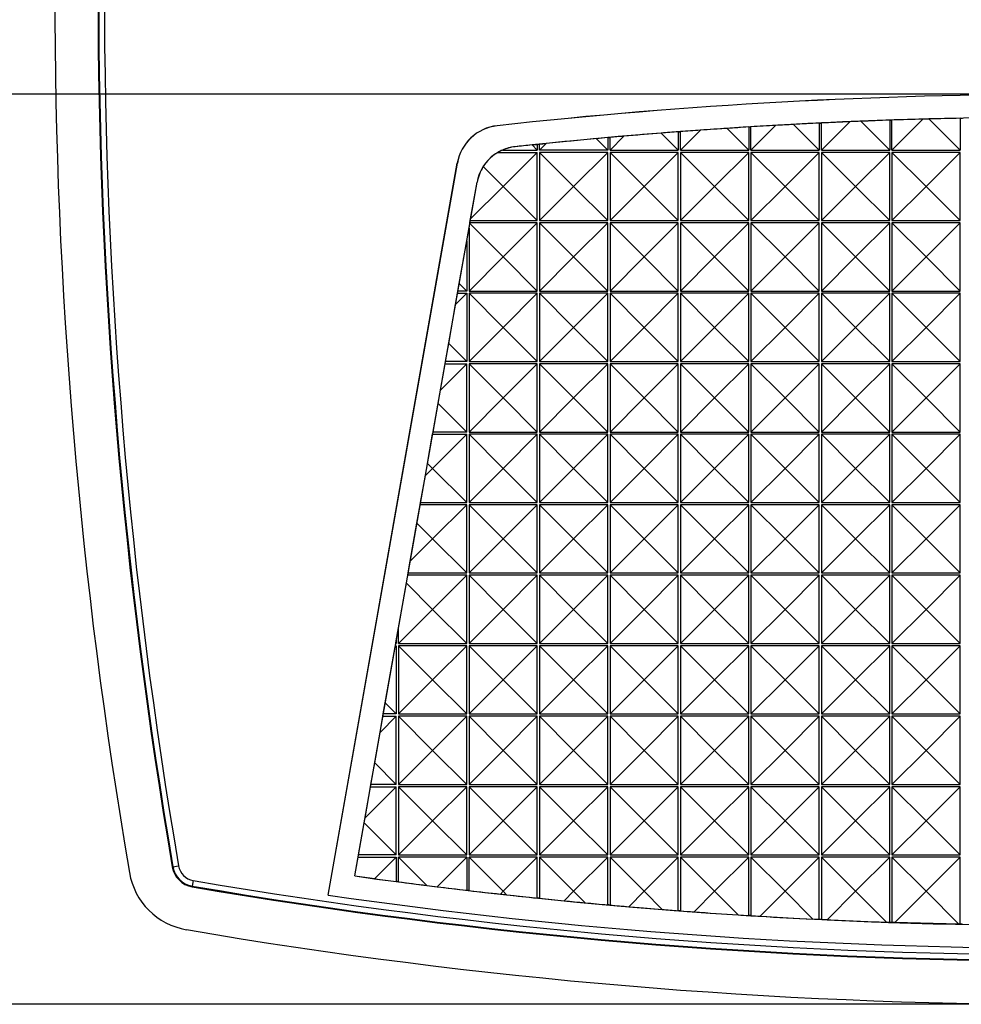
# Model space of a CAD drawing. Header units: millimetres. Extents: x 0 to 489, y 0 to 378.
# Tile 3 of 16: x 62 to 103, y 89 to 132. Entities that reach past the tile are written whole.
import ezdxf

# ---------------------------------------------------------------- set-up
doc = ezdxf.new("R2010")
doc.units = ezdxf.units.MM
doc.header["$LTSCALE"] = 1.75
doc.layers.add('DIMENSIONS', color=140, linetype='Continuous', lineweight=25)
doc.styles.add('SLDTEXTSTYLE0', font='TXT', dxfattribs={"width": 0.7})
doc.dimstyles.new('SLDDIMSTYLE0', dxfattribs={"dimtxt": 3.776514, "dimasz": 5.7785, "dimexe": 0, "dimexo": 0.0625, "dimgap": 0.944128, "dimtad": 0, "dimtih": 1, "dimtoh": 1, "dimrnd": 1e-09, "dimzin": 4, "dimdsep": 46, "dimtxsty": 'SLDTEXTSTYLE0', "dimsah": 1, "dimcen": 0.09, "dimadec": 0, "dimazin": 1, "dimtfac": 1, "dimtofl": 0, "dimtmove": 0, "dimatfit": 3, "dimfxl": 0, "dimfrac": 2, "dimtolj": 1, "dimtzin": 12, "dimarcsym": 0})

# ---------------------------------------------------------------- blocks, each defined once
blk = doc.blocks.new('_D_2')
at = {"layer": 'DIMENSIONS'}
for p, q in [((105.591, 128.884), (46.064, 128.884)), ((51.62, 128.884), (51.62, 115.72)), ((46.009, 108.872), (44.741, 108.872)), ((44.741, 108.872), (44.741, 102.87)), ((57.231, 108.872), (58.499, 108.872)), ((58.499, 108.872), (58.499, 102.87)), ((44.741, 102.87), (46.009, 102.87)), ((58.499, 102.87), (57.231, 102.87)), ((51.62, 88.861), (51.62, 102.025)), ((105.591, 88.861), (46.064, 88.861))]:
    blk.add_line(p, q, dxfattribs=at)
for points in [[(51.62, 128.884), (50.731, 123.105), (52.509, 123.105)], [(51.62, 88.861), (52.509, 94.64), (50.731, 94.64)]]:
    blk.add_solid(points, dxfattribs=at)
at = {"layer": 'DIMENSIONS', "char_height": 3.7042, "attachment_point": 1, "style": 'SLDTEXTSTYLE0'}
for s, insert in [('40.0', (46.009, 114.493)), ('1.58', (46.009, 107.645))]:
    blk.add_mtext(s, dxfattribs=dict(at, insert=insert))

msp = doc.modelspace()

# ---------------------------------------------------------------- linework, layer by layer
for p, q in [((100.014, 127.744), (100.014, 126.43)), ((100.114, 126.43), (101.471, 127.787)), ((100.114, 126.43), (100.114, 127.748)), ((101.749, 127.795), (103.114, 126.43)), ((103.114, 127.83), (103.114, 126.43)), ((82.75, 127.499), (82.75, 127.502)), ((92.86, 127.384), (93.814, 126.43)), ((93.814, 127.446), (93.814, 126.43)), ((93.914, 126.43), (94.998, 127.515)), ((93.914, 126.43), (93.914, 127.453)), ((95.786, 127.558), (96.914, 126.43)), ((96.914, 127.617), (96.914, 126.43)), ((97.014, 126.43), (98.259, 127.675)), ((97.014, 126.43), (97.014, 127.621)), ((98.748, 127.695), (100.014, 126.43)), ((87.614, 126.43), (87.112, 126.932)), ((87.614, 126.978), (87.614, 126.43)), ((87.714, 126.43), (88.323, 127.039)), ((87.714, 126.43), (87.714, 126.987)), ((89.969, 127.175), (90.714, 126.43)), ((90.714, 127.234), (90.714, 126.43)), ((90.814, 126.43), (91.687, 127.304)), ((90.814, 126.43), (90.814, 127.241)), ((83.536, 126.579), (83.536, 126.577)), ((84.287, 126.656), (84.514, 126.68)), ((84.287, 126.656), (84.514, 126.43)), ((84.514, 126.68), (84.514, 126.43)), ((84.614, 126.69), (84.903, 126.719)), ((84.614, 126.43), (84.903, 126.719)), ((84.614, 126.43), (84.614, 126.69)), ((82.784, 126.33), (84.514, 126.33)), ((82.981, 126.43), (84.514, 126.43)), ((83.014, 124.83), (84.514, 126.33)), ((84.514, 123.33), (84.514, 126.33)), ((87.614, 126.43), (84.614, 126.43)), ((86.114, 124.83), (84.614, 126.33)), ((84.614, 126.33), (84.614, 123.33)), ((87.614, 126.33), (84.614, 126.33)), ((87.614, 126.33), (86.114, 124.83)), ((87.614, 123.33), (87.614, 126.33)), ((87.714, 126.43), (90.714, 126.43)), ((89.214, 124.83), (87.714, 126.33)), ((87.714, 126.33), (87.714, 123.33)), ((90.714, 126.33), (87.714, 126.33)), ((90.714, 126.33), (89.214, 124.83)), ((90.714, 123.33), (90.714, 126.33)), ((90.814, 126.43), (93.814, 126.43)), ((93.814, 126.33), (90.814, 126.33)), ((92.314, 124.83), (90.814, 126.33)), ((90.814, 126.33), (90.814, 123.33)), ((93.814, 126.33), (92.314, 124.83)), ((93.814, 123.33), (93.814, 126.33)), ((93.914, 126.43), (96.914, 126.43)), ((95.414, 124.83), (93.914, 126.33)), ((93.914, 126.33), (93.914, 123.33)), ((96.914, 126.33), (93.914, 126.33)), ((96.914, 126.33), (95.414, 124.83)), ((96.914, 123.33), (96.914, 126.33)), ((97.014, 126.43), (100.014, 126.43)), ((98.514, 124.83), (97.014, 126.33)), ((97.014, 126.33), (97.014, 123.33)), ((100.014, 126.33), (97.014, 126.33)), ((100.014, 126.33), (98.514, 124.83)), ((100.014, 123.33), (100.014, 126.33)), ((100.114, 126.43), (103.114, 126.43)), ((101.614, 124.83), (100.114, 126.33)), ((100.114, 126.33), (100.114, 123.33)), ((103.114, 126.33), (100.114, 126.33)), ((103.114, 126.33), (101.614, 124.83)), ((103.114, 123.33), (103.114, 126.33)), ((75.319, 93.662), (80.997, 125.859)), ((75.323, 93.661), (81, 125.858)), ((81, 125.858), (80.997, 125.859)), ((83.014, 124.83), (82.137, 125.706)), ((76.487, 94.506), (81.868, 125.02)), ((81.584, 123.4), (81.87, 125.019)), ((81.584, 123.4), (83.014, 124.83)), ((81.868, 125.02), (81.87, 125.019)), ((84.514, 123.33), (83.014, 124.83)), ((84.614, 123.33), (86.114, 124.83)), ((87.614, 123.33), (86.114, 124.83)), ((87.714, 123.33), (89.214, 124.83)), ((90.714, 123.33), (89.214, 124.83)), ((90.814, 123.33), (92.314, 124.83)), ((93.814, 123.33), (92.314, 124.83)), ((93.914, 123.33), (95.414, 124.83)), ((96.914, 123.33), (95.414, 124.83)), ((97.014, 123.33), (98.514, 124.83)), ((100.014, 123.33), (98.514, 124.83)), ((100.114, 123.33), (101.614, 124.83)), ((103.114, 123.33), (101.614, 124.83)), ((81.414, 122.435), (81.514, 123.002)), ((81.514, 123.002), (81.548, 123.196)), ((81.514, 123.002), (81.514, 120.23)), ((81.548, 123.196), (81.554, 123.23)), ((83.014, 121.73), (81.548, 123.196)), ((81.554, 123.23), (81.571, 123.33)), ((84.514, 123.23), (81.554, 123.23)), ((81.571, 123.33), (81.584, 123.4)), ((81.571, 123.33), (84.514, 123.33)), ((84.514, 123.23), (83.014, 121.73)), ((84.514, 120.23), (84.514, 123.23)), ((84.614, 123.33), (87.614, 123.33)), ((87.614, 123.23), (84.614, 123.23)), ((86.114, 121.73), (84.614, 123.23)), ((84.614, 123.23), (84.614, 120.23)), ((87.614, 123.23), (86.114, 121.73)), ((87.614, 120.23), (87.614, 123.23)), ((87.714, 123.33), (90.714, 123.33)), ((90.714, 123.23), (87.714, 123.23)), ((89.214, 121.73), (87.714, 123.23)), ((87.714, 123.23), (87.714, 120.23)), ((90.714, 123.23), (89.214, 121.73)), ((90.714, 120.23), (90.714, 123.23)), ((90.814, 123.33), (93.814, 123.33)), ((93.814, 123.23), (90.814, 123.23)), ((92.314, 121.73), (90.814, 123.23)), ((90.814, 123.23), (90.814, 120.23)), ((93.814, 123.23), (92.314, 121.73)), ((93.814, 120.23), (93.814, 123.23)), ((93.914, 123.33), (96.914, 123.33)), ((95.414, 121.73), (93.914, 123.23)), ((93.914, 123.23), (93.914, 120.23)), ((96.914, 123.23), (93.914, 123.23)), ((96.914, 123.23), (95.414, 121.73)), ((96.914, 120.23), (96.914, 123.23)), ((97.014, 123.33), (100.014, 123.33)), ((98.514, 121.73), (97.014, 123.23)), ((97.014, 123.23), (97.014, 120.23)), ((100.014, 123.23), (97.014, 123.23)), ((100.014, 123.23), (98.514, 121.73)), ((100.014, 120.23), (100.014, 123.23)), ((100.114, 123.33), (103.114, 123.33)), ((101.614, 121.73), (100.114, 123.23)), ((100.114, 123.23), (100.114, 120.23)), ((103.114, 123.23), (100.114, 123.23)), ((103.114, 123.23), (101.614, 121.73)), ((103.114, 120.23), (103.114, 123.23)), ((81.084, 120.56), (81.414, 122.435)), ((81.414, 122.435), (81.414, 120.23)), ((81.514, 120.23), (83.014, 121.73)), ((84.514, 120.23), (83.014, 121.73)), ((84.614, 120.23), (86.114, 121.73)), ((87.614, 120.23), (86.114, 121.73)), ((87.714, 120.23), (89.214, 121.73)), ((90.714, 120.23), (89.214, 121.73)), ((90.814, 120.23), (92.314, 121.73)), ((93.814, 120.23), (92.314, 121.73)), ((93.914, 120.23), (95.414, 121.73)), ((96.914, 120.23), (95.414, 121.73)), ((97.014, 120.23), (98.514, 121.73)), ((100.014, 120.23), (98.514, 121.73)), ((100.114, 120.23), (101.614, 121.73)), ((103.114, 120.23), (101.614, 121.73)), ((81.025, 120.23), (81.084, 120.56)), ((81.414, 120.23), (81.084, 120.56)), ((80.921, 119.638), (81.007, 120.13)), ((81.414, 120.13), (80.921, 119.638)), ((81.007, 120.13), (81.025, 120.23)), ((81.007, 120.13), (81.414, 120.13)), ((81.414, 120.23), (81.025, 120.23)), ((81.414, 120.13), (81.414, 117.13)), ((81.514, 120.23), (84.514, 120.23)), ((84.514, 120.13), (81.514, 120.13)), ((83.014, 118.63), (81.514, 120.13)), ((81.514, 120.13), (81.514, 117.13)), ((84.514, 120.13), (83.014, 118.63)), ((84.514, 117.13), (84.514, 120.13)), ((84.614, 120.23), (87.614, 120.23)), ((86.114, 118.63), (84.614, 120.13)), ((84.614, 120.13), (84.614, 117.13)), ((87.614, 120.13), (84.614, 120.13)), ((87.614, 120.13), (86.114, 118.63)), ((87.614, 117.13), (87.614, 120.13)), ((87.714, 120.23), (90.714, 120.23)), ((89.214, 118.63), (87.714, 120.13)), ((87.714, 120.13), (87.714, 117.13)), ((90.714, 120.13), (87.714, 120.13)), ((90.714, 120.13), (89.214, 118.63)), ((90.714, 117.13), (90.714, 120.13)), ((90.814, 120.23), (93.814, 120.23)), ((92.314, 118.63), (90.814, 120.13)), ((90.814, 120.13), (90.814, 117.13)), ((93.814, 120.13), (90.814, 120.13)), ((93.814, 120.13), (92.314, 118.63)), ((93.814, 117.13), (93.814, 120.13)), ((93.914, 120.23), (96.914, 120.23)), ((95.414, 118.63), (93.914, 120.13)), ((93.914, 120.13), (93.914, 117.13)), ((96.914, 120.13), (93.914, 120.13)), ((96.914, 120.13), (95.414, 118.63)), ((96.914, 117.13), (96.914, 120.13)), ((97.014, 120.23), (100.014, 120.23)), ((98.514, 118.63), (97.014, 120.13)), ((97.014, 120.13), (97.014, 117.13)), ((100.014, 120.13), (97.014, 120.13)), ((100.014, 120.13), (98.514, 118.63)), ((100.014, 117.13), (100.014, 120.13)), ((100.114, 120.23), (103.114, 120.23)), ((103.114, 120.13), (100.114, 120.13)), ((101.614, 118.63), (100.114, 120.13)), ((100.114, 120.13), (100.114, 117.13)), ((103.114, 120.13), (101.614, 118.63)), ((103.114, 117.13), (103.114, 120.13)), ((80.62, 117.924), (80.921, 119.638)), ((81.514, 117.13), (83.014, 118.63)), ((84.514, 117.13), (83.014, 118.63)), ((84.614, 117.13), (86.114, 118.63)), ((87.614, 117.13), (86.114, 118.63)), ((87.714, 117.13), (89.214, 118.63)), ((90.714, 117.13), (89.214, 118.63)), ((90.814, 117.13), (92.314, 118.63)), ((93.814, 117.13), (92.314, 118.63)), ((93.914, 117.13), (95.414, 118.63)), ((96.914, 117.13), (95.414, 118.63)), ((97.014, 117.13), (98.514, 118.63)), ((100.014, 117.13), (98.514, 118.63)), ((100.114, 117.13), (101.614, 118.63)), ((103.114, 117.13), (101.614, 118.63)), ((80.478, 117.13), (80.62, 117.924)), ((81.414, 117.13), (80.62, 117.924)), ((80.259, 115.876), (80.461, 117.03)), ((80.259, 115.876), (81.414, 117.03)), ((80.461, 117.03), (80.478, 117.13)), ((80.461, 117.03), (81.414, 117.03)), ((81.414, 117.13), (80.478, 117.13)), ((81.414, 114.03), (81.414, 117.03)), ((81.514, 117.13), (84.514, 117.13)), ((83.014, 115.53), (81.514, 117.03)), ((81.514, 117.03), (81.514, 114.03)), ((84.514, 117.03), (81.514, 117.03)), ((84.514, 117.03), (83.014, 115.53)), ((84.514, 114.03), (84.514, 117.03)), ((84.614, 117.13), (87.614, 117.13)), ((86.114, 115.53), (84.614, 117.03)), ((84.614, 117.03), (84.614, 114.03)), ((87.614, 117.03), (84.614, 117.03)), ((87.614, 117.03), (86.114, 115.53)), ((87.614, 114.03), (87.614, 117.03)), ((87.714, 117.13), (90.714, 117.13)), ((89.214, 115.53), (87.714, 117.03)), ((87.714, 117.03), (87.714, 114.03)), ((90.714, 117.03), (87.714, 117.03)), ((90.714, 117.03), (89.214, 115.53)), ((90.714, 114.03), (90.714, 117.03)), ((90.814, 117.13), (93.814, 117.13)), ((92.314, 115.53), (90.814, 117.03)), ((90.814, 117.03), (90.814, 114.03)), ((93.814, 117.03), (90.814, 117.03)), ((93.814, 117.03), (92.314, 115.53)), ((93.814, 114.03), (93.814, 117.03)), ((93.914, 117.13), (96.914, 117.13)), ((95.414, 115.53), (93.914, 117.03)), ((93.914, 117.03), (93.914, 114.03)), ((96.914, 117.03), (93.914, 117.03)), ((96.914, 117.03), (95.414, 115.53)), ((96.914, 114.03), (96.914, 117.03)), ((97.014, 117.13), (100.014, 117.13)), ((98.514, 115.53), (97.014, 117.03)), ((97.014, 117.03), (97.014, 114.03)), ((100.014, 117.03), (97.014, 117.03)), ((100.014, 117.03), (98.514, 115.53)), ((100.014, 114.03), (100.014, 117.03)), ((100.114, 117.13), (103.114, 117.13)), ((101.614, 115.53), (100.114, 117.03)), ((100.114, 117.03), (100.114, 114.03)), ((103.114, 117.03), (100.114, 117.03)), ((103.114, 117.03), (101.614, 115.53)), ((103.114, 114.03), (103.114, 117.03)), ((80.156, 115.288), (80.259, 115.876)), ((79.932, 114.03), (80.156, 115.288)), ((81.414, 114.03), (80.156, 115.288)), ((81.514, 114.03), (83.014, 115.53)), ((84.514, 114.03), (83.014, 115.53)), ((84.614, 114.03), (86.114, 115.53)), ((87.614, 114.03), (86.114, 115.53)), ((87.714, 114.03), (89.214, 115.53)), ((90.714, 114.03), (89.214, 115.53)), ((90.814, 114.03), (92.314, 115.53)), ((93.814, 114.03), (92.314, 115.53)), ((93.914, 114.03), (95.414, 115.53)), ((96.914, 114.03), (95.414, 115.53)), ((97.014, 114.03), (98.514, 115.53)), ((100.014, 114.03), (98.514, 115.53)), ((100.114, 114.03), (101.614, 115.53)), ((103.114, 114.03), (101.614, 115.53)), ((79.691, 112.653), (79.914, 113.93)), ((79.914, 113.93), (79.932, 114.03)), ((79.914, 112.43), (81.414, 113.93)), ((79.914, 113.93), (81.414, 113.93)), ((81.414, 114.03), (79.932, 114.03)), ((81.414, 110.93), (81.414, 113.93)), ((81.514, 114.03), (84.514, 114.03)), ((83.014, 112.43), (81.514, 113.93)), ((81.514, 113.93), (81.514, 110.93)), ((84.514, 113.93), (81.514, 113.93)), ((84.514, 113.93), (83.014, 112.43)), ((84.514, 110.93), (84.514, 113.93)), ((84.614, 114.03), (87.614, 114.03)), ((86.114, 112.43), (84.614, 113.93)), ((84.614, 113.93), (84.614, 110.93)), ((87.614, 113.93), (84.614, 113.93)), ((87.614, 113.93), (86.114, 112.43)), ((87.614, 110.93), (87.614, 113.93)), ((87.714, 114.03), (90.714, 114.03)), ((90.714, 113.93), (87.714, 113.93)), ((89.214, 112.43), (87.714, 113.93)), ((87.714, 113.93), (87.714, 110.93)), ((90.714, 113.93), (89.214, 112.43)), ((90.714, 110.93), (90.714, 113.93)), ((90.814, 114.03), (93.814, 114.03)), ((92.314, 112.43), (90.814, 113.93)), ((90.814, 113.93), (90.814, 110.93)), ((93.814, 113.93), (90.814, 113.93)), ((93.814, 113.93), (92.314, 112.43)), ((93.814, 110.93), (93.814, 113.93)), ((93.914, 114.03), (96.914, 114.03)), ((95.414, 112.43), (93.914, 113.93)), ((93.914, 113.93), (93.914, 110.93)), ((96.914, 113.93), (93.914, 113.93)), ((96.914, 113.93), (95.414, 112.43)), ((96.914, 110.93), (96.914, 113.93)), ((97.014, 114.03), (100.014, 114.03)), ((98.514, 112.43), (97.014, 113.93)), ((97.014, 113.93), (97.014, 110.93)), ((100.014, 113.93), (97.014, 113.93)), ((100.014, 113.93), (98.514, 112.43)), ((100.014, 110.93), (100.014, 113.93)), ((100.114, 114.03), (103.114, 114.03)), ((101.614, 112.43), (100.114, 113.93)), ((100.114, 113.93), (100.114, 110.93)), ((103.114, 113.93), (100.114, 113.93)), ((103.114, 113.93), (101.614, 112.43)), ((103.114, 110.93), (103.114, 113.93)), ((79.595, 112.112), (79.691, 112.653)), ((79.914, 112.43), (79.691, 112.653)), ((79.595, 112.112), (79.914, 112.43)), ((81.414, 110.93), (79.914, 112.43)), ((81.514, 110.93), (83.014, 112.43)), ((84.514, 110.93), (83.014, 112.43)), ((84.614, 110.93), (86.114, 112.43)), ((87.614, 110.93), (86.114, 112.43)), ((87.714, 110.93), (89.214, 112.43)), ((90.714, 110.93), (89.214, 112.43)), ((90.814, 110.93), (92.314, 112.43)), ((93.814, 110.93), (92.314, 112.43)), ((93.914, 110.93), (95.414, 112.43)), ((96.914, 110.93), (95.414, 112.43)), ((97.014, 110.93), (98.514, 112.43)), ((100.014, 110.93), (98.514, 112.43)), ((100.114, 110.93), (101.614, 112.43)), ((103.114, 110.93), (101.614, 112.43)), ((79.385, 110.93), (79.595, 112.112)), ((79.367, 110.83), (79.385, 110.93)), ((79.385, 110.93), (81.414, 110.93)), ((81.514, 110.93), (84.514, 110.93)), ((84.614, 110.93), (87.614, 110.93)), ((87.714, 110.93), (90.714, 110.93)), ((90.814, 110.93), (93.814, 110.93)), ((93.914, 110.93), (96.914, 110.93)), ((97.014, 110.93), (100.014, 110.93)), ((100.114, 110.93), (103.114, 110.93)), ((79.226, 110.018), (79.367, 110.83)), ((81.414, 110.83), (79.367, 110.83)), ((81.414, 110.83), (79.914, 109.33)), ((81.414, 107.83), (81.414, 110.83)), ((83.014, 109.33), (81.514, 110.83)), ((81.514, 110.83), (81.514, 107.83)), ((84.514, 110.83), (81.514, 110.83)), ((84.514, 110.83), (83.014, 109.33)), ((84.514, 107.83), (84.514, 110.83)), ((86.114, 109.33), (84.614, 110.83)), ((84.614, 110.83), (84.614, 107.83)), ((87.614, 110.83), (84.614, 110.83)), ((87.614, 110.83), (86.114, 109.33)), ((87.614, 107.83), (87.614, 110.83)), ((90.714, 110.83), (87.714, 110.83)), ((89.214, 109.33), (87.714, 110.83)), ((87.714, 110.83), (87.714, 107.83)), ((90.714, 110.83), (89.214, 109.33)), ((90.714, 107.83), (90.714, 110.83)), ((92.314, 109.33), (90.814, 110.83)), ((90.814, 110.83), (90.814, 107.83)), ((93.814, 110.83), (90.814, 110.83)), ((93.814, 110.83), (92.314, 109.33)), ((93.814, 107.83), (93.814, 110.83)), ((95.414, 109.33), (93.914, 110.83)), ((93.914, 110.83), (93.914, 107.83)), ((96.914, 110.83), (93.914, 110.83)), ((96.914, 110.83), (95.414, 109.33)), ((96.914, 107.83), (96.914, 110.83)), ((98.514, 109.33), (97.014, 110.83)), ((97.014, 110.83), (97.014, 107.83)), ((100.014, 110.83), (97.014, 110.83)), ((100.014, 110.83), (98.514, 109.33)), ((100.014, 107.83), (100.014, 110.83)), ((101.614, 109.33), (100.114, 110.83)), ((100.114, 110.83), (100.114, 107.83)), ((103.114, 110.83), (100.114, 110.83)), ((103.114, 110.83), (101.614, 109.33)), ((103.114, 107.83), (103.114, 110.83)), ((78.93, 108.347), (79.226, 110.018)), ((79.914, 109.33), (79.226, 110.018)), ((78.93, 108.347), (79.914, 109.33)), ((81.414, 107.83), (79.914, 109.33)), ((81.514, 107.83), (83.014, 109.33)), ((84.514, 107.83), (83.014, 109.33)), ((84.614, 107.83), (86.114, 109.33)), ((87.614, 107.83), (86.114, 109.33)), ((87.714, 107.83), (89.214, 109.33)), ((90.714, 107.83), (89.214, 109.33)), ((90.814, 107.83), (92.314, 109.33)), ((93.814, 107.83), (92.314, 109.33)), ((93.914, 107.83), (95.414, 109.33)), ((96.914, 107.83), (95.414, 109.33)), ((97.014, 107.83), (98.514, 109.33)), ((100.014, 107.83), (98.514, 109.33)), ((100.114, 107.83), (101.614, 109.33)), ((103.114, 107.83), (101.614, 109.33)), ((78.838, 107.83), (78.93, 108.347)), ((78.821, 107.73), (78.838, 107.83)), ((78.838, 107.83), (81.414, 107.83)), ((81.514, 107.83), (84.514, 107.83)), ((84.614, 107.83), (87.614, 107.83)), ((87.714, 107.83), (90.714, 107.83)), ((90.814, 107.83), (93.814, 107.83)), ((93.914, 107.83), (96.914, 107.83)), ((97.014, 107.83), (100.014, 107.83)), ((100.114, 107.83), (103.114, 107.83)), ((78.76, 107.383), (78.821, 107.73)), ((81.414, 107.73), (78.821, 107.73)), ((81.414, 107.73), (79.914, 106.23)), ((81.414, 104.73), (81.414, 107.73)), ((83.014, 106.23), (81.514, 107.73)), ((81.514, 107.73), (81.514, 104.73)), ((84.514, 107.73), (81.514, 107.73)), ((84.514, 107.73), (83.014, 106.23)), ((84.514, 104.73), (84.514, 107.73)), ((86.114, 106.23), (84.614, 107.73)), ((84.614, 107.73), (84.614, 104.73)), ((87.614, 107.73), (84.614, 107.73)), ((87.614, 107.73), (86.114, 106.23)), ((87.614, 104.73), (87.614, 107.73)), ((89.214, 106.23), (87.714, 107.73)), ((87.714, 107.73), (87.714, 104.73)), ((90.714, 107.73), (87.714, 107.73)), ((90.714, 107.73), (89.214, 106.23)), ((90.714, 104.73), (90.714, 107.73)), ((92.314, 106.23), (90.814, 107.73)), ((90.814, 107.73), (90.814, 104.73)), ((93.814, 107.73), (90.814, 107.73)), ((93.814, 107.73), (92.314, 106.23)), ((93.814, 104.73), (93.814, 107.73)), ((96.914, 107.73), (93.914, 107.73)), ((95.414, 106.23), (93.914, 107.73)), ((93.914, 107.73), (93.914, 104.73)), ((96.914, 107.73), (95.414, 106.23)), ((96.914, 104.73), (96.914, 107.73)), ((98.514, 106.23), (97.014, 107.73)), ((97.014, 107.73), (97.014, 104.73)), ((100.014, 107.73), (97.014, 107.73)), ((100.014, 107.73), (98.514, 106.23)), ((100.014, 104.73), (100.014, 107.73)), ((101.614, 106.23), (100.114, 107.73)), ((100.114, 107.73), (100.114, 104.73)), ((103.114, 107.73), (100.114, 107.73)), ((103.114, 107.73), (101.614, 106.23)), ((103.114, 104.73), (103.114, 107.73)), ((78.414, 105.421), (78.76, 107.383)), ((79.914, 106.23), (78.76, 107.383)), ((79.914, 106.23), (78.414, 104.73)), ((79.914, 106.23), (81.414, 104.73)), ((81.514, 104.73), (83.014, 106.23)), ((84.514, 104.73), (83.014, 106.23)), ((84.614, 104.73), (86.114, 106.23)), ((87.614, 104.73), (86.114, 106.23)), ((87.714, 104.73), (89.214, 106.23)), ((90.714, 104.73), (89.214, 106.23)), ((90.814, 104.73), (92.314, 106.23)), ((93.814, 104.73), (92.314, 106.23)), ((93.914, 104.73), (95.414, 106.23)), ((96.914, 104.73), (95.414, 106.23)), ((97.014, 104.73), (98.514, 106.23)), ((100.014, 104.73), (98.514, 106.23)), ((100.114, 104.73), (101.614, 106.23)), ((103.114, 104.73), (101.614, 106.23)), ((78.314, 104.854), (78.414, 105.421)), ((78.414, 104.73), (78.414, 105.421)), ((78.295, 104.749), (78.314, 104.854)), ((78.314, 104.854), (78.314, 104.735)), ((77.831, 102.113), (78.266, 104.582)), ((78.266, 104.582), (78.274, 104.63)), ((78.314, 104.63), (78.266, 104.582)), ((78.274, 104.63), (78.292, 104.73)), ((78.274, 104.63), (78.314, 104.63)), ((78.314, 104.63), (78.314, 101.63)), ((78.414, 104.73), (81.414, 104.73)), ((79.914, 103.13), (78.414, 104.63)), ((78.414, 104.63), (78.414, 101.63)), ((81.414, 104.63), (78.414, 104.63)), ((81.414, 104.63), (79.914, 103.13)), ((81.414, 101.63), (81.414, 104.63)), ((81.514, 104.73), (84.514, 104.73)), ((83.014, 103.13), (81.514, 104.63)), ((81.514, 104.63), (81.514, 101.63)), ((84.514, 104.63), (81.514, 104.63)), ((84.514, 104.63), (83.014, 103.13)), ((84.514, 101.63), (84.514, 104.63)), ((84.614, 104.73), (87.614, 104.73)), ((86.114, 103.13), (84.614, 104.63)), ((84.614, 104.63), (84.614, 101.63)), ((87.614, 104.63), (84.614, 104.63)), ((87.614, 104.63), (86.114, 103.13)), ((87.614, 101.63), (87.614, 104.63)), ((87.714, 104.73), (90.714, 104.73)), ((90.714, 104.63), (87.714, 104.63)), ((89.214, 103.13), (87.714, 104.63)), ((87.714, 104.63), (87.714, 101.63)), ((90.714, 104.63), (89.214, 103.13)), ((90.714, 101.63), (90.714, 104.63)), ((90.814, 104.73), (93.814, 104.73)), ((92.314, 103.13), (90.814, 104.63)), ((90.814, 104.63), (90.814, 101.63)), ((93.814, 104.63), (90.814, 104.63)), ((93.814, 104.63), (92.314, 103.13)), ((93.814, 101.63), (93.814, 104.63)), ((93.914, 104.73), (96.914, 104.73)), ((95.414, 103.13), (93.914, 104.63)), ((93.914, 104.63), (93.914, 101.63)), ((96.914, 104.63), (93.914, 104.63)), ((96.914, 104.63), (95.414, 103.13)), ((96.914, 101.63), (96.914, 104.63)), ((97.014, 104.73), (100.014, 104.73)), ((98.514, 103.13), (97.014, 104.63)), ((97.014, 104.63), (97.014, 101.63)), ((100.014, 104.63), (97.014, 104.63)), ((100.014, 104.63), (98.514, 103.13)), ((100.014, 101.63), (100.014, 104.63)), ((100.114, 104.73), (103.114, 104.73)), ((103.114, 104.63), (100.114, 104.63)), ((101.614, 103.13), (100.114, 104.63)), ((100.114, 104.63), (100.114, 101.63)), ((103.114, 104.63), (101.614, 103.13)), ((103.114, 101.63), (103.114, 104.63)), ((78.414, 101.63), (79.914, 103.13)), ((81.414, 101.63), (79.914, 103.13)), ((81.514, 101.63), (83.014, 103.13)), ((84.514, 101.63), (83.014, 103.13)), ((84.614, 101.63), (86.114, 103.13)), ((87.614, 101.63), (86.114, 103.13)), ((87.714, 101.63), (89.214, 103.13)), ((90.714, 101.63), (89.214, 103.13)), ((90.814, 101.63), (92.314, 103.13)), ((93.814, 101.63), (92.314, 103.13)), ((93.914, 101.63), (95.414, 103.13)), ((96.914, 101.63), (95.414, 103.13)), ((97.014, 101.63), (98.514, 103.13)), ((100.014, 101.63), (98.514, 103.13)), ((100.114, 101.63), (101.614, 103.13)), ((103.114, 101.63), (101.614, 103.13)), ((77.745, 101.63), (77.831, 102.113)), ((78.314, 101.63), (77.831, 102.113)), ((77.604, 100.82), (77.728, 101.53)), ((77.604, 100.82), (78.314, 101.53)), ((77.728, 101.53), (77.745, 101.63)), ((77.728, 101.53), (78.314, 101.53)), ((78.314, 101.63), (77.745, 101.63)), ((78.314, 98.53), (78.314, 101.53)), ((78.414, 101.63), (81.414, 101.63)), ((79.914, 100.03), (78.414, 101.53)), ((78.414, 101.53), (78.414, 98.53)), ((81.414, 101.53), (78.414, 101.53)), ((81.414, 101.53), (79.914, 100.03)), ((81.414, 98.53), (81.414, 101.53)), ((81.514, 101.63), (84.514, 101.63)), ((83.014, 100.03), (81.514, 101.53)), ((81.514, 101.53), (81.514, 98.53)), ((84.514, 101.53), (81.514, 101.53)), ((84.514, 101.53), (83.014, 100.03)), ((84.514, 98.53), (84.514, 101.53)), ((84.614, 101.63), (87.614, 101.63)), ((87.614, 101.53), (84.614, 101.53)), ((86.114, 100.03), (84.614, 101.53)), ((84.614, 101.53), (84.614, 98.53)), ((87.614, 101.53), (86.114, 100.03)), ((87.614, 98.53), (87.614, 101.53)), ((87.714, 101.63), (90.714, 101.63)), ((90.714, 101.53), (87.714, 101.53)), ((89.214, 100.03), (87.714, 101.53)), ((87.714, 101.53), (87.714, 98.53)), ((90.714, 101.53), (89.214, 100.03)), ((90.714, 98.53), (90.714, 101.53)), ((90.814, 101.63), (93.814, 101.63)), ((92.314, 100.03), (90.814, 101.53)), ((90.814, 101.53), (90.814, 98.53)), ((93.814, 101.53), (90.814, 101.53)), ((93.814, 101.53), (92.314, 100.03)), ((93.814, 98.53), (93.814, 101.53)), ((93.914, 101.63), (96.914, 101.63)), ((95.414, 100.03), (93.914, 101.53)), ((93.914, 101.53), (93.914, 98.53)), ((96.914, 101.53), (93.914, 101.53)), ((96.914, 101.53), (95.414, 100.03)), ((96.914, 98.53), (96.914, 101.53)), ((97.014, 101.63), (100.014, 101.63)), ((98.514, 100.03), (97.014, 101.53)), ((97.014, 101.53), (97.014, 98.53)), ((100.014, 101.53), (97.014, 101.53)), ((100.014, 101.53), (98.514, 100.03)), ((100.014, 98.53), (100.014, 101.53)), ((100.114, 101.63), (103.114, 101.63)), ((101.614, 100.03), (100.114, 101.53)), ((100.114, 101.53), (100.114, 98.53)), ((103.114, 101.53), (100.114, 101.53)), ((103.114, 101.53), (101.614, 100.03)), ((103.114, 98.53), (103.114, 101.53)), ((77.367, 99.476), (77.604, 100.82)), ((78.414, 98.53), (79.914, 100.03)), ((81.414, 98.53), (79.914, 100.03)), ((81.514, 98.53), (83.014, 100.03)), ((84.514, 98.53), (83.014, 100.03)), ((84.614, 98.53), (86.114, 100.03)), ((87.614, 98.53), (86.114, 100.03)), ((87.714, 98.53), (89.214, 100.03)), ((90.714, 98.53), (89.214, 100.03)), ((90.814, 98.53), (92.314, 100.03)), ((93.814, 98.53), (92.314, 100.03)), ((93.914, 98.53), (95.414, 100.03)), ((96.914, 98.53), (95.414, 100.03)), ((97.014, 98.53), (98.514, 100.03)), ((100.014, 98.53), (98.514, 100.03)), ((100.114, 98.53), (101.614, 100.03)), ((103.114, 98.53), (101.614, 100.03)), ((77.199, 98.53), (77.367, 99.476)), ((78.314, 98.53), (77.367, 99.476)), ((76.941, 97.058), (78.314, 98.43)), ((76.941, 97.058), (77.181, 98.43)), ((77.181, 98.43), (77.199, 98.53)), ((77.181, 98.43), (78.314, 98.43)), ((78.314, 98.53), (77.199, 98.53)), ((78.314, 95.43), (78.314, 98.43)), ((78.414, 98.53), (81.414, 98.53)), ((79.914, 96.93), (78.414, 98.43)), ((78.414, 98.43), (78.414, 95.43)), ((81.414, 98.43), (78.414, 98.43)), ((81.414, 98.43), (79.914, 96.93)), ((81.414, 95.43), (81.414, 98.43)), ((81.514, 98.53), (84.514, 98.53)), ((83.014, 96.93), (81.514, 98.43)), ((81.514, 98.43), (81.514, 95.43)), ((84.514, 98.43), (81.514, 98.43)), ((84.514, 98.43), (83.014, 96.93)), ((84.514, 95.43), (84.514, 98.43)), ((84.614, 98.53), (87.614, 98.53)), ((86.114, 96.93), (84.614, 98.43)), ((84.614, 98.43), (84.614, 95.43)), ((87.614, 98.43), (84.614, 98.43)), ((87.614, 98.43), (86.114, 96.93)), ((87.614, 95.43), (87.614, 98.43)), ((87.714, 98.53), (90.714, 98.53)), ((90.714, 98.43), (87.714, 98.43)), ((89.214, 96.93), (87.714, 98.43)), ((87.714, 98.43), (87.714, 95.43)), ((90.714, 98.43), (89.214, 96.93)), ((90.714, 95.43), (90.714, 98.43)), ((90.814, 98.53), (93.814, 98.53)), ((92.314, 96.93), (90.814, 98.43)), ((90.814, 98.43), (90.814, 95.43)), ((93.814, 98.43), (90.814, 98.43)), ((93.814, 98.43), (92.314, 96.93)), ((93.814, 95.43), (93.814, 98.43)), ((93.914, 98.53), (96.914, 98.53)), ((95.414, 96.93), (93.914, 98.43)), ((93.914, 98.43), (93.914, 95.43)), ((96.914, 98.43), (93.914, 98.43)), ((96.914, 98.43), (95.414, 96.93)), ((96.914, 95.43), (96.914, 98.43)), ((97.014, 98.53), (100.014, 98.53)), ((98.514, 96.93), (97.014, 98.43)), ((97.014, 98.43), (97.014, 95.43)), ((100.014, 98.43), (97.014, 98.43)), ((100.014, 98.43), (98.514, 96.93)), ((100.014, 95.43), (100.014, 98.43)), ((100.114, 98.53), (103.114, 98.53)), ((101.614, 96.93), (100.114, 98.43)), ((100.114, 98.43), (100.114, 95.43)), ((103.114, 98.43), (100.114, 98.43)), ((103.114, 98.43), (101.614, 96.93)), ((103.114, 95.43), (103.114, 98.43)), ((76.903, 96.84), (76.941, 97.058)), ((76.652, 95.43), (76.903, 96.84)), ((78.314, 95.43), (76.903, 96.84)), ((78.414, 95.43), (79.914, 96.93)), ((81.414, 95.43), (79.914, 96.93)), ((81.514, 95.43), (83.014, 96.93)), ((84.514, 95.43), (83.014, 96.93)), ((84.614, 95.43), (86.114, 96.93)), ((87.614, 95.43), (86.114, 96.93)), ((87.714, 95.43), (89.214, 96.93)), ((90.714, 95.43), (89.214, 96.93)), ((90.814, 95.43), (92.314, 96.93)), ((93.814, 95.43), (92.314, 96.93)), ((93.914, 95.43), (95.414, 96.93)), ((96.914, 95.43), (95.414, 96.93)), ((97.014, 95.43), (98.514, 96.93)), ((100.014, 95.43), (98.514, 96.93)), ((100.114, 95.43), (101.614, 96.93)), ((103.114, 95.43), (101.614, 96.93)), ((76.491, 94.509), (76.634, 95.33)), ((76.634, 95.33), (76.652, 95.43)), ((76.634, 95.33), (78.314, 95.33)), ((78.314, 95.43), (76.652, 95.43)), ((78.314, 95.33), (77.371, 94.388)), ((78.314, 95.33), (78.314, 94.26)), ((78.414, 95.43), (81.414, 95.43)), ((79.653, 94.091), (78.414, 95.33)), ((81.414, 95.33), (78.414, 95.33)), ((78.414, 94.247), (78.414, 95.33)), ((81.414, 95.33), (80.117, 94.033)), ((81.414, 95.33), (81.414, 93.875)), ((81.514, 95.43), (84.514, 95.43)), ((81.514, 93.863), (81.514, 95.33)), ((83.014, 93.83), (81.514, 95.33)), ((84.514, 95.33), (81.514, 95.33)), ((84.514, 95.33), (83.014, 93.83)), ((84.514, 93.533), (84.514, 95.33)), ((84.614, 95.43), (87.614, 95.43)), ((87.614, 95.33), (84.614, 95.33)), ((84.614, 95.33), (86.114, 93.83)), ((84.614, 95.33), (84.614, 93.523)), ((87.614, 95.33), (86.114, 93.83)), ((87.614, 93.234), (87.614, 95.33)), ((87.714, 95.43), (90.714, 95.43)), ((90.714, 95.33), (87.714, 95.33)), ((87.714, 95.33), (89.214, 93.83)), ((87.714, 95.33), (87.714, 93.225)), ((90.714, 95.33), (89.214, 93.83)), ((90.714, 92.978), (90.714, 95.33)), ((90.814, 95.43), (93.814, 95.43)), ((90.814, 95.33), (90.814, 92.97)), ((90.814, 95.33), (92.314, 93.83)), ((93.814, 95.33), (90.814, 95.33)), ((93.814, 95.33), (92.314, 93.83)), ((93.814, 92.765), (93.814, 95.33)), ((93.914, 95.43), (96.914, 95.43)), ((96.914, 95.33), (93.914, 95.33)), ((93.914, 95.33), (95.414, 93.83)), ((93.914, 95.33), (93.914, 92.759)), ((95.414, 93.83), (96.914, 95.33)), ((96.914, 92.594), (96.914, 95.33)), ((97.014, 95.43), (100.014, 95.43)), ((100.014, 95.33), (97.014, 95.33)), ((97.014, 95.33), (98.514, 93.83)), ((97.014, 95.33), (97.014, 92.589)), ((98.514, 93.83), (100.014, 95.33)), ((100.014, 92.466), (100.014, 95.33)), ((100.114, 95.43), (103.114, 95.43)), ((103.114, 95.33), (100.114, 95.33)), ((100.114, 95.33), (101.614, 93.83)), ((100.114, 95.33), (100.114, 92.463)), ((101.614, 93.83), (103.114, 95.33)), ((103.114, 92.381), (103.114, 95.33)), ((68.464, 94.903), (68.494, 94.908)), ((68.494, 94.908), (68.741, 94.95)), ((76.487, 94.506), (76.491, 94.509)), ((69.341, 94.061), (69.336, 94.031)), ((69.383, 94.307), (69.341, 94.061)), ((83.014, 93.83), (82.892, 93.709)), ((83.165, 93.679), (83.014, 93.83)), ((86.114, 93.83), (85.699, 93.415)), ((86.616, 93.327), (86.114, 93.83)), ((89.214, 93.83), (88.538, 93.155)), ((90.01, 93.033), (89.214, 93.83)), ((92.314, 93.83), (91.411, 92.927)), ((93.349, 92.795), (92.314, 93.83)), ((95.414, 93.83), (94.318, 92.735)), ((95.414, 93.83), (96.635, 92.608)), ((97.262, 92.578), (98.514, 93.83)), ((98.514, 93.83), (99.872, 92.471)), ((100.242, 92.459), (101.614, 93.83)), ((101.614, 93.83), (103.062, 92.382)), ((96.914, 92.594), (96.635, 92.608)), ((97.262, 92.578), (97.014, 92.589)), ((100.014, 92.466), (99.872, 92.471)), ((100.242, 92.459), (100.114, 92.463)), ((103.062, 92.382), (100.242, 92.459)), ((103.114, 92.381), (103.062, 92.382))]:
    msp.add_line(p, q)
at = {"flags": 128}
for points in [[(100.014, 127.744), (100.026, 127.745), (100.039, 127.745), (100.051, 127.746), (100.064, 127.746), (100.076, 127.747), (100.089, 127.747), (100.101, 127.747), (100.114, 127.748)], [(103.114, 127.83), (103.126, 127.83), (103.139, 127.83), (103.151, 127.831), (103.164, 127.831), (103.176, 127.831), (103.189, 127.831), (103.201, 127.832), (103.214, 127.832)], [(93.814, 127.446), (93.826, 127.447), (93.839, 127.448), (93.851, 127.449), (93.864, 127.45), (93.876, 127.45), (93.889, 127.451), (93.901, 127.452), (93.914, 127.453)], [(96.914, 127.617), (96.926, 127.617), (96.939, 127.618), (96.951, 127.618), (96.964, 127.619), (96.976, 127.62), (96.989, 127.62), (97.001, 127.621), (97.014, 127.621)], [(87.614, 126.978), (87.626, 126.979), (87.639, 126.98), (87.651, 126.982), (87.664, 126.983), (87.676, 126.984), (87.689, 126.985), (87.701, 126.986), (87.714, 126.987)], [(90.714, 127.234), (90.726, 127.235), (90.739, 127.236), (90.751, 127.237), (90.764, 127.237), (90.776, 127.238), (90.789, 127.239), (90.801, 127.24), (90.814, 127.241)], [(84.514, 126.68), (84.526, 126.681), (84.539, 126.683), (84.551, 126.684), (84.564, 126.685), (84.576, 126.686), (84.589, 126.688), (84.601, 126.689), (84.614, 126.69)], [(78.414, 94.247), (78.401, 94.249), (78.389, 94.25), (78.376, 94.252), (78.364, 94.254), (78.351, 94.255), (78.339, 94.257), (78.326, 94.259), (78.314, 94.26)], [(81.514, 93.863), (81.501, 93.865), (81.489, 93.866), (81.476, 93.868), (81.464, 93.869), (81.451, 93.871), (81.439, 93.872), (81.426, 93.873), (81.414, 93.875)], [(84.614, 93.523), (84.601, 93.524), (84.589, 93.525), (84.576, 93.526), (84.564, 93.528), (84.551, 93.529), (84.539, 93.53), (84.526, 93.532), (84.514, 93.533)], [(87.714, 93.225), (87.701, 93.226), (87.689, 93.227), (87.676, 93.228), (87.664, 93.229), (87.651, 93.231), (87.639, 93.232), (87.626, 93.233), (87.614, 93.234)], [(90.814, 92.97), (90.801, 92.971), (90.789, 92.972), (90.776, 92.973), (90.764, 92.974), (90.751, 92.975), (90.739, 92.976), (90.726, 92.977), (90.714, 92.978)], [(93.914, 92.759), (93.901, 92.759), (93.889, 92.76), (93.876, 92.761), (93.864, 92.762), (93.851, 92.762), (93.839, 92.763), (93.826, 92.764), (93.814, 92.765)], [(97.014, 92.589), (97.001, 92.59), (96.989, 92.59), (96.976, 92.591), (96.964, 92.592), (96.951, 92.592), (96.939, 92.593), (96.926, 92.593), (96.914, 92.594)], [(100.114, 92.463), (100.101, 92.463), (100.089, 92.463), (100.076, 92.464), (100.064, 92.464), (100.051, 92.465), (100.039, 92.465), (100.026, 92.466), (100.014, 92.466)], [(103.214, 92.378), (103.201, 92.379), (103.189, 92.379), (103.176, 92.379), (103.164, 92.379), (103.151, 92.38), (103.139, 92.38), (103.126, 92.38), (103.114, 92.381)]]:
    msp.add_lwpolyline(points, dxfattribs=at)
for centre, radius, start, end in [((293.364, 133.38), 230.069, 170.30927, 189.69073), ((293.364, 133.38), 228.167, 170.29141, 189.70859), ((293.364, 133.38), 228.137, 170.29141, 189.70859), ((293.362, 133.38), 227.885, 170.29132, 189.70868), ((107.814, -99.22), 228.103, 83.6916, 96.3084), ((107.814, -99.22), 228.1, 83.6916, 96.3084), ((107.814, -99.22), 227.1, 83.86311, 96.13689), ((82.97, 125.511), 2.003, 96.3084, 170), ((82.97, 125.511), 2, 96.3084, 170), ((83.739, 124.69), 1.9, 96.1369, 170), ((83.739, 124.686), 1.901, 96.1262, 113.4885), ((83.739, 124.693), 1.895, 120.2608, 147.6722), ((83.739, 124.69), 1.898, 113.5284, 120.2104), ((83.735, 124.69), 1.894, 147.5341, 169.9826), ((69.516, 95.083), 1.067, 189.7086, 260.2914), ((69.516, 95.083), 1.037, 189.7086, 260.2914), ((69.516, 95.083), 0.787, 189.7086, 260.2914), ((69.603, 95.169), 3.069, 189.6907, 260.3093), ((107.814, 318.93), 226.6, 262.05369, 277.94632), ((107.814, 318.93), 228.167, 260.29141, 279.70859), ((107.814, 318.93), 228.137, 260.29141, 279.70859), ((107.814, 318.928), 227.885, 260.29132, 279.70868), ((107.814, 318.93), 227.6, 261.7919, 278.2081), ((107.814, 318.93), 230.069, 260.30927, 279.69073)]:
    msp.add_arc(centre, radius, start, end)
for centre, major_axis, start_param, end_param in [((108.21, -99.22), (227.113, 0), 1.606892, 1.612466), ((107.417, -99.22), (227.086, 0), 1.596982, 1.602962), ((107.814, -99.617), (0, 227.493), 0.026663, 0.027884), ((108.21, -99.22), (227.107, 0), 1.593237, 1.599249), ((107.814, -99.617), (0, 227.493), 0.065781, 0.070947), ((108.21, -99.22), (227.123, 0), 1.634223, 1.638431), ((107.417, -99.22), (227.075, 0), 1.625513, 1.630297), ((107.814, -99.617), (0, 227.493), 0.052895, 0.056363), ((108.21, -99.22), (227.118, 0), 1.620553, 1.625525), ((107.417, -99.22), (227.08, 0), 1.611137, 1.616625), ((107.814, -99.617), (0, 227.493), 0.039859, 0.042013), ((107.814, -99.617), (0, 227.493), 0.091127, 0.100881), ((108.21, -99.22), (227.134, 0), 1.661598, 1.663818), ((107.417, -99.22), (227.064, 0), 1.654986, 1.657679), ((107.814, -99.617), (0, 227.493), 0.078522, 0.085781), ((108.21, -99.22), (227.129, 0), 1.647904, 1.651193), ((107.417, -99.22), (227.069, 0), 1.640124, 1.643981), ((107.814, -99.617), (0, 227.493), 0.1036, 0.106923), ((107.814, 319.326), (0, 226.989), 3.003157, 3.007071), ((108.209, 318.93), (226.651, 0), 4.575904, 4.5801), ((107.418, 318.93), (226.548, 0), 4.584006, 4.58952), ((107.814, 319.326), (0, 226.989), 3.017209, 3.019267), ((108.209, 318.93), (226.645, 0), 4.588118, 4.593883), ((107.418, 318.93), (226.553, 0), 4.597794, 4.603918), ((107.814, 318.535), (0, 226.204), 3.031197, 3.032409), ((108.209, 318.93), (226.64, 0), 4.601658, 4.607644), ((107.418, 318.93), (226.559, 0), 4.61156, 4.616374), ((107.814, 318.535), (0, 226.204), 3.043672, 3.047747), ((108.209, 318.93), (226.634, 0), 4.616967, 4.621386), ((107.418, 318.93), (226.564, 0), 4.625306, 4.628958), ((107.814, 318.535), (0, 226.204), 3.056276, 3.062806), ((108.209, 318.93), (226.629, 0), 4.631997, 4.635111), ((107.418, 318.93), (226.569, 0), 4.639034, 4.641677), ((107.814, 318.535), (0, 226.204), 3.069016, 3.077603), ((108.209, 318.93), (226.623, 0), 4.646767, 4.648822), ((107.418, 318.93), (226.575, 0), 4.652748, 4.654538), ((107.814, 318.535), (0, 226.204), 3.081897, 3.092156), ((107.814, 318.535), (0, 226.204), 3.094927, 3.106479)]:
    msp.add_ellipse(centre, major_axis=major_axis, ratio=0.999998, start_param=start_param, end_param=end_param)

# ---------------------------------------------------------------- dimensions: what is measured, and where the dimension line sits
at = {"layer": 'DIMENSIONS'}
dim = msp.add_linear_dim(base=(51.62, 88.861), p1=(107.814, 128.884), p2=(107.814, 88.861), angle=90, dimstyle='SLDDIMSTYLE0', dxfattribs=at)
dim.commit()
dim.dimension.update_dxf_attribs({"geometry": '_D_2', "text_midpoint": (51.62, 108.872), "dimtype": 160})

doc.saveas('drawing.dxf')
